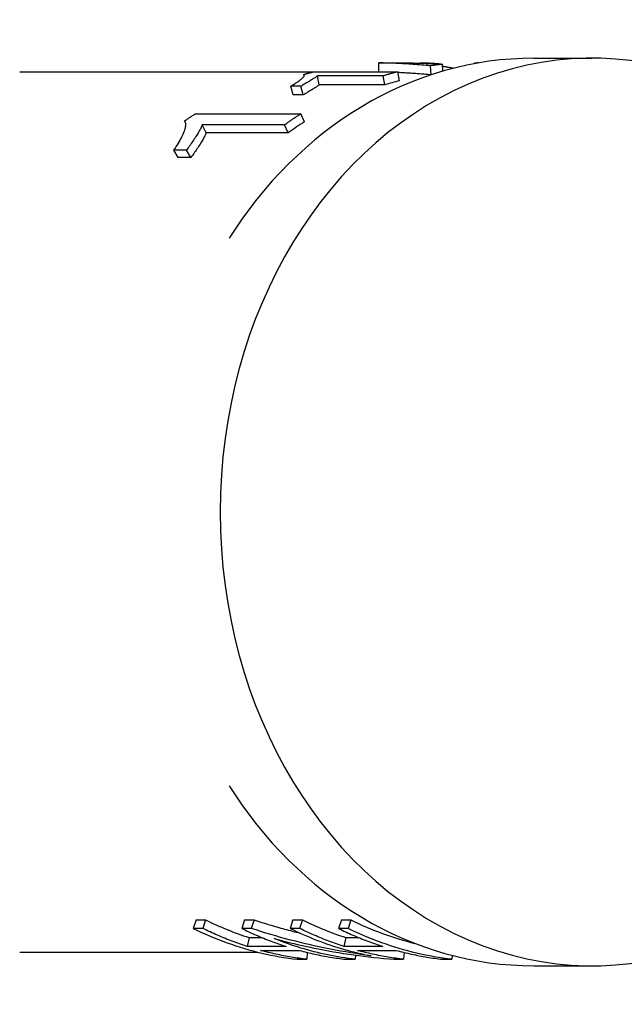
# Model space of a CAD drawing. Header units: millimetres. Extents: x 211 to 518, y 51 to 450.
# Tile 5 of 13: x 266 to 299, y 392 to 445. Entities that reach past the tile are written whole.
import ezdxf

# ---------------------------------------------------------------- set-up
doc = ezdxf.new("R2010")
doc.units = ezdxf.units.MM
doc.layers.add('Detail', color=2, linetype='Continuous')

msp = doc.modelspace()

# ---------------------------------------------------------------- linework, layer by layer
at = {"layer": 'Detail'}
for p, q in [((294.082, 443.218), (297.264, 443.218)), ((285.646, 442.475), (285.638, 442.964)), ((286.017, 442.968), (286.712, 442.968)), ((288.114, 442.94), (288.114, 442.953)), ((288.495, 442.314), (288.448, 442.805)), ((289.018, 442.891), (289.018, 442.894)), ((289.133, 442.512), (289.108, 442.885)), ((290.851, 442.92), (290.852, 442.94)), ((290.946, 442.937), (290.947, 442.955)), ((266.061, 442.468), (282.042, 442.468)), ((281.568, 442.247), (281.551, 442.337)), ((282.069, 442.475), (286.675, 442.475)), ((285.874, 442.254), (282.286, 442.254)), ((282.384, 441.769), (282.286, 442.254)), ((285.972, 441.769), (285.874, 442.254)), ((286.757, 441.985), (286.675, 442.475)), ((281.388, 441.695), (280.842, 441.695)), ((280.973, 441.221), (280.842, 441.695)), ((281.518, 441.221), (281.388, 441.695)), ((285.972, 441.769), (282.384, 441.769)), ((281.518, 441.221), (280.973, 441.221)), ((275.633, 440.184), (281.391, 440.184)), ((281.581, 439.741), (281.391, 440.184)), ((275.109, 439.673), (275.051, 439.798)), ((280.494, 439.576), (276.009, 439.576)), ((276.217, 439.145), (276.009, 439.576)), ((280.702, 439.145), (280.494, 439.576)), ((280.702, 439.145), (276.217, 439.145)), ((275.145, 438.196), (274.463, 438.196)), ((274.706, 437.794), (274.463, 438.196)), ((275.388, 437.794), (274.706, 437.794)), ((275.388, 437.794), (275.145, 438.196)), ((275.68, 396.221), (275.526, 395.757)), ((275.68, 396.221), (276.196, 396.221)), ((276.196, 396.221), (276.042, 395.757)), ((278.318, 396.221), (278.165, 395.757)), ((278.318, 396.221), (278.834, 396.221)), ((278.834, 396.221), (278.681, 395.757)), ((280.957, 396.221), (280.803, 395.757)), ((280.957, 396.221), (281.473, 396.221)), ((281.473, 396.221), (281.319, 395.757)), ((283.595, 396.221), (283.441, 395.757)), ((283.595, 396.221), (284.111, 396.221)), ((284.111, 396.221), (283.958, 395.757)), ((276.042, 395.757), (275.526, 395.757)), ((278.681, 395.757), (278.165, 395.757)), ((278.565, 395.259), (278.461, 394.776)), ((278.565, 395.259), (279.264, 395.259)), ((281.319, 395.757), (280.803, 395.757)), ((283.958, 395.757), (283.441, 395.757)), ((283.842, 395.259), (283.738, 394.776)), ((283.842, 395.259), (284.541, 395.259)), ((280.583, 394.776), (278.461, 394.776)), ((285.86, 394.776), (283.738, 394.776)), ((266.061, 394.468), (279.021, 394.468)), ((279.192, 394.558), (281.314, 394.558)), ((281.738, 394.449), (281.71, 394.074)), ((284.365, 394.3), (284.348, 394.074)), ((284.469, 394.558), (286.591, 394.558)), ((287.015, 394.449), (286.987, 394.074)), ((289.641, 394.285), (289.625, 394.074)), ((281.193, 394.074), (281.71, 394.074)), ((283.832, 394.074), (284.348, 394.074)), ((286.47, 394.074), (286.987, 394.074)), ((289.109, 394.074), (289.625, 394.074)), ((294.082, 393.718), (297.264, 393.718))]:
    msp.add_line(p, q, dxfattribs=at)
at = {"layer": 'Detail', "flags": 128}
for points in [[(294.082, 443.218), (293.471, 443.207), (292.86, 443.175), (292.25, 443.122), (291.643, 443.048), (291.037, 442.953), (290.435, 442.837), (289.836, 442.7), (289.242, 442.543), (288.653, 442.365), (288.068, 442.167), (287.49, 441.95), (286.918, 441.713), (286.353, 441.456), (285.795, 441.181), (285.245, 440.887), (284.704, 440.575), (284.171, 440.244), (283.647, 439.897), (283.133, 439.532), (282.629, 439.15), (282.135, 438.752), (281.652, 438.337), (280.718, 437.463), (279.832, 436.529), (278.993, 435.539), (278.206, 434.497), (277.472, 433.407)], [(285.638, 442.964), (285.654, 442.964), (285.67, 442.964), (285.685, 442.965), (285.701, 442.965), (285.717, 442.965), (285.733, 442.966), (285.749, 442.966), (285.764, 442.966), (285.78, 442.966), (285.796, 442.967), (285.812, 442.967), (285.827, 442.967), (285.843, 442.967), (285.859, 442.967), (285.875, 442.967), (285.891, 442.968), (285.906, 442.968), (285.922, 442.968), (285.938, 442.968), (285.954, 442.968), (285.97, 442.968), (285.985, 442.968), (286.001, 442.968), (286.017, 442.968)], [(288.448, 442.805), (288.331, 442.816), (288.213, 442.827), (288.096, 442.837), (287.979, 442.847), (287.861, 442.857), (287.744, 442.866), (287.627, 442.875), (287.51, 442.883), (287.393, 442.891), (287.276, 442.899), (287.159, 442.906), (287.042, 442.913), (286.924, 442.919), (286.807, 442.925), (286.69, 442.931), (286.573, 442.936), (286.456, 442.941), (286.34, 442.945), (286.223, 442.949), (286.106, 442.953), (285.989, 442.956), (285.872, 442.959), (285.755, 442.962), (285.638, 442.964)], [(286.712, 442.968), (286.812, 442.968), (286.912, 442.967), (287.011, 442.967), (287.111, 442.966), (287.211, 442.964), (287.311, 442.963), (287.41, 442.961), (287.51, 442.959), (287.61, 442.956), (287.71, 442.954), (287.809, 442.951), (287.909, 442.947), (288.009, 442.944), (288.109, 442.94), (288.209, 442.936), (288.308, 442.931), (288.408, 442.926), (288.508, 442.921), (288.608, 442.916), (288.708, 442.91), (288.808, 442.904), (288.908, 442.898), (289.008, 442.892), (289.108, 442.885)], [(288.114, 442.953), (288.101, 442.953), (288.089, 442.952), (288.076, 442.952), (288.064, 442.952), (288.052, 442.952), (288.041, 442.952), (288.029, 442.952), (288.018, 442.952), (288.007, 442.952), (287.996, 442.951), (287.985, 442.951), (287.975, 442.951), (287.964, 442.951), (287.954, 442.951), (287.945, 442.951), (287.935, 442.95), (287.925, 442.95), (287.916, 442.95), (287.907, 442.95), (287.898, 442.95), (287.89, 442.949), (287.881, 442.949), (287.873, 442.949), (287.865, 442.949)], [(289.018, 442.894), (288.981, 442.897), (288.943, 442.901), (288.906, 442.904), (288.868, 442.907), (288.83, 442.91), (288.793, 442.913), (288.755, 442.916), (288.717, 442.918), (288.68, 442.921), (288.642, 442.924), (288.604, 442.926), (288.567, 442.929), (288.529, 442.931), (288.491, 442.934), (288.453, 442.936), (288.416, 442.938), (288.378, 442.94), (288.34, 442.942), (288.303, 442.944), (288.265, 442.946), (288.227, 442.948), (288.189, 442.949), (288.152, 442.951), (288.114, 442.953)], [(289.108, 442.885), (289.08, 442.882), (289.053, 442.879), (289.025, 442.876), (288.998, 442.873), (288.97, 442.87), (288.943, 442.867), (288.915, 442.864), (288.888, 442.861), (288.86, 442.858), (288.833, 442.855), (288.805, 442.852), (288.778, 442.848), (288.75, 442.845), (288.723, 442.842), (288.695, 442.838), (288.668, 442.835), (288.64, 442.831), (288.613, 442.827), (288.585, 442.824), (288.558, 442.82), (288.53, 442.816), (288.503, 442.813), (288.476, 442.809), (288.448, 442.805)], [(289.396, 442.719), (289.383, 442.721), (289.37, 442.724), (289.357, 442.726), (289.344, 442.728), (289.332, 442.73), (289.319, 442.732), (289.307, 442.735), (289.295, 442.737), (289.283, 442.739), (289.271, 442.741), (289.259, 442.743), (289.247, 442.745), (289.236, 442.747), (289.224, 442.749), (289.213, 442.751), (289.201, 442.753), (289.19, 442.755), (289.179, 442.757), (289.168, 442.759), (289.158, 442.761), (289.147, 442.763), (289.136, 442.765), (289.126, 442.767), (289.116, 442.768)], [(289.7, 442.666), (289.687, 442.668), (289.674, 442.67), (289.662, 442.673), (289.649, 442.675), (289.636, 442.677), (289.624, 442.679), (289.611, 442.681), (289.598, 442.684), (289.586, 442.686), (289.573, 442.688), (289.56, 442.69), (289.548, 442.692), (289.535, 442.695), (289.522, 442.697), (289.51, 442.699), (289.497, 442.701), (289.484, 442.703), (289.472, 442.706), (289.459, 442.708), (289.446, 442.71), (289.434, 442.712), (289.421, 442.715), (289.408, 442.717), (289.396, 442.719)], [(290.947, 442.955), (290.939, 442.955), (290.932, 442.954), (290.925, 442.954), (290.918, 442.953), (290.912, 442.953), (290.906, 442.952), (290.9, 442.952), (290.894, 442.951), (290.889, 442.951), (290.884, 442.95), (290.88, 442.95), (290.876, 442.949), (290.872, 442.948), (290.869, 442.948), (290.866, 442.947), (290.863, 442.946), (290.86, 442.946), (290.858, 442.945), (290.856, 442.944), (290.855, 442.943), (290.854, 442.942), (290.853, 442.941), (290.852, 442.941), (290.852, 442.94)], [(291.065, 442.958), (291.058, 442.958), (291.052, 442.958), (291.046, 442.958), (291.04, 442.958), (291.034, 442.957), (291.029, 442.957), (291.023, 442.957), (291.018, 442.957), (291.012, 442.957), (291.007, 442.957), (291.002, 442.957), (290.997, 442.957), (290.992, 442.957), (290.988, 442.956), (290.983, 442.956), (290.978, 442.956), (290.974, 442.956), (290.97, 442.956), (290.966, 442.956), (290.962, 442.956), (290.958, 442.955), (290.954, 442.955), (290.95, 442.955), (290.947, 442.955)], [(280.842, 441.695), (280.913, 441.739), (280.98, 441.781), (281.043, 441.821), (281.103, 441.86), (281.16, 441.898), (281.213, 441.934), (281.262, 441.968), (281.308, 442.001), (281.351, 442.033), (281.39, 442.063), (281.425, 442.093), (281.457, 442.121), (281.485, 442.147), (281.51, 442.172), (281.531, 442.195), (281.548, 442.216), (281.562, 442.236), (281.571, 442.255), (281.577, 442.272), (281.579, 442.288), (281.578, 442.302), (281.573, 442.315), (281.563, 442.327), (281.551, 442.337)], [(282.286, 442.254), (282.269, 442.24), (282.249, 442.224), (282.227, 442.207), (282.203, 442.189), (282.176, 442.171), (282.147, 442.151), (282.115, 442.13), (282.081, 442.108), (282.045, 442.085), (282.006, 442.061), (281.965, 442.036), (281.921, 442.009), (281.876, 441.982), (281.832, 441.955), (281.787, 441.928), (281.742, 441.902), (281.698, 441.875), (281.653, 441.849), (281.609, 441.822), (281.565, 441.796), (281.52, 441.771), (281.476, 441.745), (281.432, 441.72), (281.388, 441.695)], [(281.551, 442.337), (281.572, 442.343), (281.594, 442.349), (281.615, 442.355), (281.637, 442.361), (281.658, 442.367), (281.68, 442.373), (281.701, 442.379), (281.723, 442.385), (281.745, 442.391), (281.766, 442.396), (281.788, 442.402), (281.809, 442.408), (281.831, 442.414), (281.852, 442.419), (281.874, 442.425), (281.896, 442.431), (281.917, 442.436), (281.939, 442.442), (281.961, 442.447), (281.982, 442.453), (282.004, 442.458), (282.025, 442.464), (282.047, 442.469), (282.069, 442.475)], [(286.675, 442.475), (286.641, 442.466), (286.608, 442.458), (286.574, 442.449), (286.541, 442.441), (286.507, 442.432), (286.474, 442.423), (286.44, 442.415), (286.407, 442.406), (286.374, 442.397), (286.34, 442.388), (286.307, 442.379), (286.273, 442.37), (286.24, 442.36), (286.207, 442.351), (286.173, 442.342), (286.14, 442.332), (286.107, 442.323), (286.074, 442.313), (286.04, 442.304), (286.007, 442.294), (285.974, 442.284), (285.94, 442.274), (285.907, 442.264), (285.874, 442.254)], [(288.481, 442.31), (288.406, 442.317), (288.331, 442.323), (288.256, 442.33), (288.181, 442.336), (288.106, 442.343), (288.031, 442.349), (287.956, 442.355), (287.881, 442.361), (287.806, 442.366), (287.731, 442.372), (287.656, 442.377), (287.581, 442.382), (287.506, 442.387), (287.431, 442.392), (287.356, 442.397), (287.281, 442.402), (287.206, 442.406), (287.131, 442.41), (287.056, 442.415), (286.981, 442.419), (286.906, 442.422), (286.832, 442.426), (286.757, 442.43), (286.682, 442.433)], [(282.384, 441.769), (282.368, 441.754), (282.349, 441.739), (282.329, 441.723), (282.305, 441.705), (282.28, 441.687), (282.252, 441.668), (282.221, 441.647), (282.189, 441.626), (282.154, 441.603), (282.116, 441.58), (282.077, 441.555), (282.034, 441.529), (281.991, 441.502), (281.948, 441.476), (281.905, 441.449), (281.862, 441.423), (281.819, 441.397), (281.776, 441.371), (281.733, 441.346), (281.69, 441.32), (281.647, 441.295), (281.604, 441.27), (281.561, 441.246), (281.518, 441.221)], [(275.051, 439.798), (275.075, 439.814), (275.099, 439.831), (275.123, 439.847), (275.147, 439.864), (275.172, 439.88), (275.196, 439.897), (275.22, 439.913), (275.244, 439.929), (275.268, 439.945), (275.292, 439.962), (275.317, 439.978), (275.341, 439.994), (275.365, 440.01), (275.39, 440.026), (275.414, 440.042), (275.438, 440.058), (275.463, 440.074), (275.487, 440.09), (275.511, 440.106), (275.536, 440.121), (275.56, 440.137), (275.585, 440.153), (275.609, 440.169), (275.633, 440.184)], [(281.391, 440.184), (281.353, 440.16), (281.315, 440.136), (281.278, 440.111), (281.24, 440.087), (281.202, 440.062), (281.164, 440.037), (281.127, 440.013), (281.089, 439.988), (281.052, 439.963), (281.014, 439.938), (280.977, 439.912), (280.939, 439.887), (280.902, 439.862), (280.865, 439.836), (280.827, 439.811), (280.79, 439.785), (280.753, 439.759), (280.716, 439.733), (280.679, 439.707), (280.642, 439.681), (280.605, 439.655), (280.568, 439.629), (280.531, 439.603), (280.494, 439.576)], [(274.463, 438.196), (274.531, 438.298), (274.595, 438.398), (274.656, 438.494), (274.713, 438.587), (274.766, 438.677), (274.816, 438.764), (274.862, 438.848), (274.904, 438.93), (274.943, 439.008), (274.978, 439.084), (275.008, 439.158), (275.035, 439.229), (275.058, 439.296), (275.078, 439.36), (275.093, 439.42), (275.104, 439.476), (275.112, 439.528), (275.115, 439.577), (275.115, 439.622), (275.11, 439.664), (275.102, 439.703), (275.089, 439.738), (275.072, 439.769), (275.051, 439.798)], [(276.009, 439.576), (275.994, 439.537), (275.977, 439.495), (275.958, 439.452), (275.935, 439.405), (275.911, 439.357), (275.883, 439.306), (275.853, 439.253), (275.821, 439.197), (275.786, 439.139), (275.749, 439.078), (275.709, 439.015), (275.667, 438.949), (275.623, 438.882), (275.58, 438.816), (275.536, 438.751), (275.493, 438.686), (275.45, 438.622), (275.406, 438.558), (275.363, 438.496), (275.319, 438.434), (275.276, 438.373), (275.232, 438.313), (275.189, 438.254), (275.145, 438.196)], [(276.217, 439.145), (276.203, 439.107), (276.188, 439.066), (276.169, 439.023), (276.148, 438.978), (276.125, 438.931), (276.099, 438.881), (276.07, 438.829), (276.039, 438.774), (276.006, 438.717), (275.97, 438.658), (275.932, 438.596), (275.891, 438.531), (275.85, 438.466), (275.808, 438.401), (275.766, 438.337), (275.724, 438.273), (275.682, 438.21), (275.641, 438.148), (275.599, 438.087), (275.557, 438.027), (275.515, 437.967), (275.472, 437.908), (275.43, 437.851), (275.388, 437.794)], [(277.472, 403.529), (278.206, 402.439), (278.993, 401.397), (279.832, 400.407), (280.718, 399.473), (281.652, 398.599), (282.135, 398.184), (282.629, 397.786), (283.133, 397.404), (283.647, 397.039), (284.171, 396.692), (284.704, 396.361), (285.245, 396.049), (285.795, 395.755), (286.353, 395.48), (286.918, 395.223), (287.49, 394.986), (288.068, 394.769), (288.653, 394.571), (289.242, 394.393), (289.836, 394.236), (290.435, 394.099), (291.037, 393.983), (291.643, 393.888), (292.25, 393.814), (292.86, 393.761), (293.471, 393.729), (294.082, 393.718)], [(278.834, 396.221), (278.938, 396.187), (279.042, 396.154), (279.146, 396.121), (279.25, 396.088), (279.354, 396.055), (279.458, 396.023), (279.562, 395.991), (279.667, 395.96), (279.771, 395.928), (279.876, 395.898), (279.98, 395.867), (280.085, 395.837), (280.19, 395.807), (280.295, 395.777), (280.4, 395.748), (280.505, 395.719), (280.61, 395.69), (280.715, 395.662), (280.821, 395.634), (280.926, 395.606), (281.032, 395.579), (281.137, 395.552), (281.243, 395.525), (281.349, 395.499)], [(275.526, 395.757), (275.753, 395.647), (275.98, 395.541), (276.209, 395.438), (276.439, 395.338), (276.67, 395.241), (276.901, 395.148), (277.134, 395.059), (277.368, 394.973), (277.602, 394.89), (277.837, 394.811), (278.073, 394.735), (278.31, 394.663), (278.547, 394.595), (278.785, 394.529), (279.023, 394.468), (279.263, 394.41), (279.502, 394.355), (279.743, 394.304), (279.983, 394.257), (280.225, 394.213), (280.466, 394.173), (280.708, 394.136), (280.951, 394.103), (281.193, 394.074)], [(278.461, 394.776), (278.358, 394.809), (278.256, 394.843), (278.153, 394.878), (278.051, 394.913), (277.949, 394.949), (277.847, 394.986), (277.745, 395.023), (277.644, 395.061), (277.542, 395.1), (277.441, 395.139), (277.34, 395.179), (277.239, 395.22), (277.138, 395.261), (277.038, 395.303), (276.937, 395.345), (276.837, 395.389), (276.737, 395.432), (276.637, 395.477), (276.537, 395.522), (276.438, 395.568), (276.339, 395.614), (276.24, 395.661), (276.141, 395.709), (276.042, 395.757)], [(278.165, 395.757), (278.263, 395.709), (278.362, 395.661), (278.461, 395.614), (278.56, 395.568), (278.66, 395.522), (278.759, 395.477), (278.859, 395.432), (278.959, 395.389), (279.059, 395.345), (279.16, 395.303), (279.26, 395.261), (279.361, 395.22), (279.462, 395.179), (279.563, 395.139), (279.664, 395.1), (279.766, 395.061), (279.867, 395.023), (279.969, 394.986), (280.071, 394.949), (280.173, 394.913), (280.275, 394.878), (280.378, 394.843), (280.48, 394.809), (280.583, 394.776)], [(285.214, 394.265), (284.937, 394.303), (284.661, 394.342), (284.384, 394.384), (284.108, 394.428), (283.832, 394.474), (283.557, 394.522), (283.282, 394.573), (283.007, 394.625), (282.733, 394.68), (282.459, 394.737), (282.186, 394.796), (281.913, 394.857), (281.64, 394.921), (281.368, 394.986), (281.097, 395.054), (280.826, 395.124), (280.556, 395.196), (280.286, 395.269), (280.017, 395.346), (279.749, 395.424), (279.481, 395.504), (279.213, 395.586), (278.947, 395.671), (278.681, 395.757)], [(280.803, 395.757), (280.981, 395.671), (281.159, 395.586), (281.338, 395.504), (281.517, 395.424), (281.697, 395.346), (281.878, 395.27), (282.059, 395.196), (282.241, 395.124), (282.423, 395.054), (282.606, 394.986), (282.79, 394.921), (282.974, 394.858), (283.158, 394.796), (283.343, 394.737), (283.529, 394.68), (283.714, 394.625), (283.901, 394.573), (284.087, 394.522), (284.274, 394.474), (284.462, 394.428), (284.649, 394.384), (284.837, 394.342), (285.026, 394.303), (285.214, 394.265)], [(283.738, 394.776), (283.635, 394.809), (283.533, 394.843), (283.43, 394.878), (283.328, 394.913), (283.226, 394.949), (283.124, 394.986), (283.022, 395.023), (282.92, 395.061), (282.819, 395.1), (282.718, 395.139), (282.617, 395.179), (282.516, 395.22), (282.415, 395.261), (282.314, 395.303), (282.214, 395.345), (282.114, 395.389), (282.014, 395.432), (281.914, 395.477), (281.814, 395.522), (281.715, 395.568), (281.616, 395.614), (281.517, 395.661), (281.418, 395.709), (281.319, 395.757)], [(283.441, 395.757), (283.54, 395.709), (283.639, 395.661), (283.738, 395.614), (283.837, 395.568), (283.937, 395.522), (284.036, 395.477), (284.136, 395.432), (284.236, 395.389), (284.336, 395.345), (284.437, 395.303), (284.537, 395.261), (284.638, 395.22), (284.739, 395.179), (284.84, 395.139), (284.941, 395.1), (285.043, 395.061), (285.144, 395.023), (285.246, 394.986), (285.348, 394.949), (285.45, 394.913), (285.552, 394.878), (285.655, 394.843), (285.757, 394.809), (285.86, 394.776)], [(289.625, 394.074), (289.382, 394.103), (289.14, 394.136), (288.898, 394.173), (288.656, 394.213), (288.415, 394.257), (288.174, 394.304), (287.934, 394.355), (287.694, 394.41), (287.455, 394.468), (287.216, 394.529), (286.978, 394.595), (286.741, 394.663), (286.504, 394.735), (286.269, 394.811), (286.033, 394.89), (285.799, 394.973), (285.566, 395.059), (285.333, 395.148), (285.101, 395.241), (284.871, 395.338), (284.641, 395.438), (284.412, 395.541), (284.184, 395.647), (283.958, 395.757)], [(284.348, 394.074), (284.161, 394.096), (283.973, 394.121), (283.786, 394.147), (283.599, 394.176), (283.413, 394.207), (283.226, 394.24), (283.04, 394.276), (282.854, 394.313), (282.669, 394.353), (282.483, 394.394), (282.298, 394.438), (282.114, 394.484), (281.93, 394.532), (281.746, 394.582), (281.562, 394.634), (281.379, 394.688), (281.197, 394.745), (281.014, 394.803), (280.833, 394.864), (280.651, 394.926), (280.471, 394.991), (280.29, 395.058), (280.111, 395.127), (279.931, 395.198)], [(279.931, 395.198), (280.199, 395.127), (280.467, 395.058), (280.736, 394.991), (281.005, 394.926), (281.275, 394.864), (281.545, 394.803), (281.816, 394.745), (282.087, 394.688), (282.358, 394.634), (282.63, 394.582), (282.902, 394.532), (283.175, 394.484), (283.448, 394.438), (283.721, 394.394), (283.995, 394.352), (284.269, 394.313), (284.543, 394.276), (284.818, 394.24), (285.093, 394.207), (285.368, 394.176), (285.643, 394.147), (285.919, 394.121), (286.194, 394.096), (286.47, 394.074)], [(281.71, 394.074), (281.604, 394.086), (281.498, 394.099), (281.393, 394.113), (281.287, 394.127), (281.181, 394.142), (281.076, 394.158), (280.97, 394.175), (280.865, 394.192), (280.76, 394.21), (280.655, 394.228), (280.55, 394.247), (280.445, 394.267), (280.34, 394.288), (280.235, 394.309), (280.13, 394.331), (280.025, 394.353), (279.921, 394.377), (279.816, 394.401), (279.712, 394.425), (279.608, 394.451), (279.504, 394.476), (279.4, 394.503), (279.296, 394.53), (279.192, 394.558)], [(281.314, 394.558), (281.418, 394.53), (281.522, 394.503), (281.626, 394.476), (281.73, 394.451), (281.834, 394.425), (281.939, 394.401), (282.043, 394.377), (282.148, 394.353), (282.252, 394.331), (282.357, 394.309), (282.462, 394.288), (282.567, 394.267), (282.672, 394.247), (282.777, 394.228), (282.882, 394.21), (282.987, 394.192), (283.093, 394.175), (283.198, 394.158), (283.304, 394.142), (283.409, 394.127), (283.515, 394.113), (283.62, 394.099), (283.726, 394.086), (283.832, 394.074)], [(286.987, 394.074), (286.881, 394.086), (286.775, 394.099), (286.669, 394.113), (286.564, 394.127), (286.458, 394.142), (286.353, 394.158), (286.247, 394.175), (286.142, 394.192), (286.037, 394.21), (285.932, 394.228), (285.827, 394.247), (285.721, 394.267), (285.617, 394.288), (285.512, 394.309), (285.407, 394.331), (285.302, 394.353), (285.198, 394.377), (285.093, 394.401), (284.989, 394.425), (284.885, 394.451), (284.781, 394.476), (284.677, 394.503), (284.573, 394.53), (284.469, 394.558)], [(286.591, 394.558), (286.695, 394.53), (286.799, 394.503), (286.903, 394.476), (287.007, 394.451), (287.111, 394.425), (287.216, 394.401), (287.32, 394.377), (287.425, 394.353), (287.529, 394.331), (287.634, 394.309), (287.739, 394.288), (287.844, 394.267), (287.949, 394.247), (288.054, 394.228), (288.159, 394.21), (288.264, 394.192), (288.37, 394.175), (288.475, 394.158), (288.581, 394.142), (288.686, 394.127), (288.792, 394.113), (288.897, 394.099), (289.003, 394.086), (289.109, 394.074)]]:
    msp.add_lwpolyline(points, dxfattribs=at)
at = {"layer": 'Detail'}
for centre, major_axis, start_param, end_param in [((297.264, 418.468), (0, 24.75), 5.30965, 10.398313), ((290.682, 418.468), (0, 24), 0.201041, 0.241945), ((290.682, 418.468), (0, -24), 3.622931, 3.674061), ((283.571, 418.468), (0, -24), 5.89863, 6.025713), ((288.848, 418.468), (0, -24), 5.89863, 6.025713), ((291.487, 418.468), (0, -24), 5.89863, 6.084665)]:
    msp.add_ellipse(centre, major_axis=major_axis, ratio=0.819152, start_param=start_param, end_param=end_param, dxfattribs=at)

doc.saveas('drawing.dxf')
